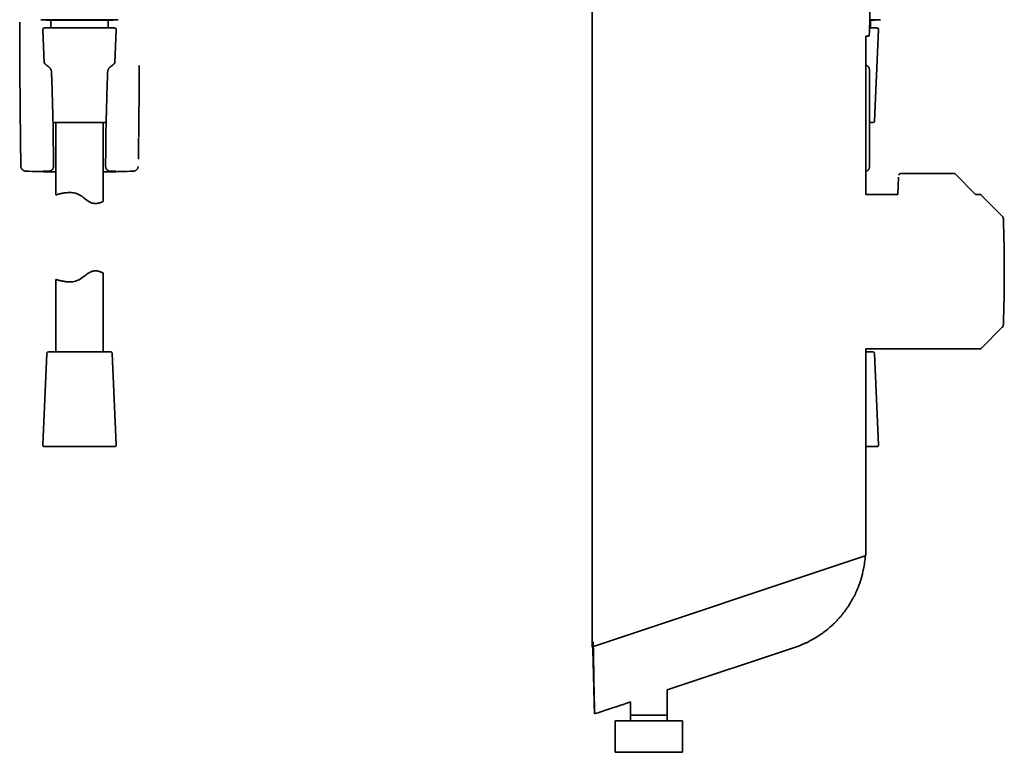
# Model space of a CAD drawing. Header units: millimetres. Extents: x 8 to 1025, y 12 to 2520.
# Tile 7 of 9: x 646 to 958, y 1311 to 1543. Entities that reach past the tile are written whole.
import ezdxf

# ---------------------------------------------------------------- set-up
doc = ezdxf.new("R2010")
doc.units = ezdxf.units.MM

msp = doc.modelspace()

# ---------------------------------------------------------------- linework, layer by layer
at = {"color": 7, "linetype": 'Continuous', "lineweight": 35}
for p, q in [((827.11, 2498.46), (827.11, 1344.46)), ((652.42, 1543.34), (676.92, 1543.34)), ((654.08, 1543.34), (654.07, 1543.24)), ((655.57, 1543.04), (655.57, 1540.74)), ((673.77, 1540.74), (673.77, 1543.04)), ((675.27, 1543.24), (675.27, 1543.34)), ((915.17, 1543.34), (918.56, 1543.34)), ((916.91, 1543.24), (915.17, 1543.24)), ((915.41, 1540.74), (915.41, 1543.04)), ((916.91, 1543.24), (916.9, 1543.34)), ((653.05, 1540.22), (653.5, 1529.68)), ((653.55, 1540.74), (675.8, 1540.74)), ((675.85, 1529.68), (676.3, 1540.22)), ((915.09, 1540.74), (917.44, 1540.74)), ((916.68, 1511.22), (917.93, 1540.22)), ((913.96, 1538.11), (914.8, 1538.14)), ((913.96, 1487.96), (913.96, 1538.11)), ((914.34, 1528.72), (914.43, 1528.68)), ((915.03, 1496.66), (915.03, 1527.51)), ((915.03, 1527.51), (915.03, 1527.5)), ((673.09, 1510.74), (656.26, 1510.74)), ((657.17, 1510.74), (657.17, 1487.79)), ((672.17, 1485.75), (672.17, 1510.74)), ((916.18, 1510.74), (915.03, 1510.74)), ((647.63, 1495.33), (647.61, 1495.33)), ((681.72, 1495.33), (681.74, 1495.33)), ((915.03, 1496.66), (915.03, 1496.65)), ((924.31, 1493.37), (924.03, 1487.96)), ((924.35, 1494.06), (924.35, 1494.1)), ((941.93, 1494.56), (924.85, 1494.56)), ((941.93, 1494.55), (941.93, 1494.55)), ((948.7, 1487.96), (942.22, 1494.44)), ((942.22, 1494.44), (942.22, 1494.44)), ((924.03, 1487.96), (913.96, 1487.96)), ((949.85, 1487.96), (948.7, 1487.96)), ((957.14, 1481.08), (950.56, 1487.66)), ((657.17, 1460.99), (657.17, 1438.04)), ((672.17, 1438.04), (672.17, 1463.03)), ((950.56, 1439.25), (957.14, 1445.84)), ((913.96, 1373.52), (913.96, 1438.96)), ((913.96, 1438.96), (949.85, 1438.96)), ((654.3, 1437.56), (653.05, 1408.56)), ((674.55, 1438.04), (654.8, 1438.04)), ((676.3, 1408.56), (675.05, 1437.56)), ((916.18, 1438.04), (913.96, 1438.04)), ((917.93, 1408.56), (916.68, 1437.56)), ((653.55, 1408.04), (675.8, 1408.04)), ((913.96, 1408.04), (917.44, 1408.04)), ((909.89, 1372.15), (913.36, 1373.32)), ((913.36, 1373.32), (913.96, 1373.52)), ((909.89, 1372.15), (827.89, 1344.72)), ((827.11, 1344.46), (827.53, 1344.6)), ((827.59, 1344.62), (827.89, 1344.72)), ((850.91, 1330.92), (891.61, 1344.43)), ((850.91, 1322.88), (850.91, 1330.92)), ((839.31, 1327.07), (839.31, 1322.88)), ((834.4, 1321.11), (834.4, 1311.11)), ((834.4, 1321.11), (841.02, 1321.11)), ((839.31, 1322.88), (839.31, 1322.88)), ((839.31, 1322.88), (839.31, 1321.11)), ((842.89, 1322.88), (839.31, 1322.88)), ((850.91, 1322.88), (839.31, 1322.88)), ((842.89, 1322.88), (839.31, 1322.88)), ((841.02, 1321.11), (855.81, 1321.11)), ((850.91, 1322.88), (842.89, 1322.88)), ((850.91, 1322.88), (842.89, 1322.88)), ((850.91, 1322.88), (850.91, 1322.88)), ((850.91, 1321.11), (850.91, 1322.88)), ((855.81, 1311.11), (855.81, 1321.11)), ((834.4, 1311.11), (841.02, 1311.11)), ((841.02, 1311.11), (855.81, 1311.11))]:
    msp.add_line(p, q, dxfattribs=at)
at = {"color": 7, "linetype": 'Continuous', "lineweight": 35, "flags": 128}
for points in [[(675.27, 1543.24), (675.27, 1543.24), (675.25, 1543.24), (675.22, 1543.24), (675.18, 1543.24), (675.12, 1543.24), (675.05, 1543.24), (674.97, 1543.24), (674.88, 1543.24), (674.78, 1543.24), (674.66, 1543.24), (674.54, 1543.24), (674.4, 1543.24), (674.25, 1543.24), (674.09, 1543.24), (673.91, 1543.24), (673.73, 1543.24), (673.54, 1543.24), (673.33, 1543.24), (673.12, 1543.24), (672.9, 1543.24), (672.66, 1543.24), (672.42, 1543.24), (672.17, 1543.24), (671.91, 1543.24), (671.64, 1543.24), (671.36, 1543.24), (671.08, 1543.24), (670.79, 1543.24), (670.49, 1543.24), (670.18, 1543.24), (669.87, 1543.24), (669.55, 1543.24), (669.23, 1543.24), (668.9, 1543.24), (668.56, 1543.24), (668.22, 1543.24), (667.88, 1543.24), (667.53, 1543.24), (667.18, 1543.24), (666.83, 1543.24), (666.48, 1543.24), (666.12, 1543.24), (665.76, 1543.24), (665.4, 1543.24), (665.04, 1543.24), (664.67, 1543.24), (664.31, 1543.24), (663.95, 1543.24), (663.59, 1543.24), (663.23, 1543.24), (662.87, 1543.24), (662.52, 1543.24), (662.16, 1543.24), (661.81, 1543.24), (661.47, 1543.24), (661.12, 1543.24), (660.79, 1543.24), (660.45, 1543.24), (660.12, 1543.24), (659.8, 1543.24), (659.48, 1543.24), (659.17, 1543.24), (658.86, 1543.24), (658.56, 1543.24), (658.27, 1543.24), (657.98, 1543.24), (657.71, 1543.24), (657.44, 1543.24), (657.18, 1543.24), (656.93, 1543.24), (656.69, 1543.24), (656.45, 1543.24), (656.23, 1543.24), (656.01, 1543.24), (655.81, 1543.24), (655.62, 1543.24), (655.43, 1543.24), (655.26, 1543.24), (655.1, 1543.24), (654.95, 1543.24), (654.81, 1543.24), (654.69, 1543.24), (654.57, 1543.24), (654.47, 1543.24), (654.38, 1543.24), (654.3, 1543.24), (654.23, 1543.24), (654.17, 1543.24), (654.13, 1543.24), (654.1, 1543.24), (654.08, 1543.24), (654.07, 1543.24)], [(914.43, 1528.67), (914.45, 1528.66), (914.45, 1528.66)], [(914.22, 1495.44), (914.22, 1495.44), (914.14, 1495.43)], [(657.17, 1487.79), (657.19, 1487.79), (657.22, 1487.8), (657.28, 1487.82), (657.36, 1487.84), (657.45, 1487.87), (657.57, 1487.9), (657.71, 1487.94), (657.87, 1487.99), (658.06, 1488.03), (658.26, 1488.09), (658.48, 1488.14), (658.72, 1488.2), (658.98, 1488.25), (659.25, 1488.31), (659.55, 1488.36), (659.86, 1488.42), (660.19, 1488.46), (660.54, 1488.5), (660.91, 1488.53), (661.29, 1488.55), (661.68, 1488.55), (662.08, 1488.53), (662.49, 1488.49), (662.91, 1488.42), (663.34, 1488.32), (663.75, 1488.2), (664.15, 1488.04), (664.55, 1487.85), (664.94, 1487.63), (665.36, 1487.35), (665.76, 1487.06), (666.18, 1486.73), (666.6, 1486.41), (666.99, 1486.11), (667.39, 1485.83), (667.69, 1485.64), (668.01, 1485.47), (668.33, 1485.32), (668.65, 1485.2), (668.96, 1485.13), (669.28, 1485.08), (669.58, 1485.06), (669.87, 1485.06), (670.16, 1485.09), (670.44, 1485.13), (670.71, 1485.19), (670.96, 1485.25), (671.2, 1485.33), (671.42, 1485.41), (671.61, 1485.49), (671.77, 1485.56), (671.9, 1485.62), (672.01, 1485.67), (672.08, 1485.71), (672.13, 1485.73), (672.16, 1485.75), (672.17, 1485.75), (672.17, 1485.75)], [(657.17, 1460.99), (657.19, 1460.99), (657.22, 1460.98), (657.28, 1460.96), (657.36, 1460.94), (657.45, 1460.91), (657.57, 1460.88), (657.71, 1460.84), (657.88, 1460.8), (658.06, 1460.75), (658.26, 1460.7), (658.48, 1460.64), (658.72, 1460.59), (658.98, 1460.53), (659.25, 1460.47), (659.55, 1460.42), (659.86, 1460.37), (660.19, 1460.32), (660.54, 1460.28), (660.91, 1460.25), (661.29, 1460.23), (661.68, 1460.23), (662.08, 1460.25), (662.49, 1460.29), (662.92, 1460.36), (663.34, 1460.46), (663.75, 1460.58), (664.15, 1460.74), (664.55, 1460.93), (664.94, 1461.15), (665.34, 1461.41), (665.72, 1461.69), (666.18, 1462.04), (666.63, 1462.4), (667.01, 1462.68), (667.39, 1462.95), (667.7, 1463.14), (668.01, 1463.32), (668.33, 1463.46), (668.65, 1463.58), (668.97, 1463.66), (669.27, 1463.7), (669.58, 1463.72), (669.87, 1463.72), (670.15, 1463.7), (670.43, 1463.66), (670.69, 1463.6), (670.95, 1463.53), (671.2, 1463.45), (671.37, 1463.39), (671.52, 1463.33), (671.73, 1463.24), (671.91, 1463.16), (672.01, 1463.11), (672.08, 1463.08), (672.13, 1463.05), (672.16, 1463.03), (672.17, 1463.03), (672.17, 1463.03)]]:
    msp.add_lwpolyline(points, dxfattribs=at)
at = {"color": 7, "linetype": 'Continuous', "lineweight": 35}
for centre, radius, start, end in [((655.37, 1543.04), 0.2, 0, 90), ((673.97, 1543.04), 0.2, 90, 180), ((915.61, 1543.04), 0.2, 90, 180), ((653.55, 1540.24), 0.5, 90, 182.4813), ((675.8, 1540.24), 0.5, 357.5187, 90), ((917.44, 1540.24), 0.5, 357.5187, 90), ((914.8, 1538.34), 0.2, 272, 357.4915), ((916.18, 1511.24), 0.5, 270, 357.5187), ((949.85, 1486.96), 1, 45, 90), ((956.22, 1480.16), 1.3, 1.9326, 45), ((461.29, 1463.46), 496.51, 0, 1.9326), ((461.29, 1463.46), 496.51, 358.0674, 0), ((956.22, 1446.76), 1.3, 315, 358.0674), ((949.85, 1439.96), 1, 270, 315), ((654.8, 1437.54), 0.5, 90, 177.5187), ((674.55, 1437.54), 0.5, 2.4813, 90), ((916.18, 1437.54), 0.5, 2.4813, 90), ((653.55, 1408.54), 0.5, 177.5187, 270), ((675.8, 1408.54), 0.5, 270, 2.4813), ((917.44, 1408.54), 0.5, 270, 2.4813)]:
    msp.add_arc(centre, radius, start, end, dxfattribs=at)
for points, knots in [([(915, 1538.35), (915, 1538.48), (915.04, 1539.22), (915.09, 1540.57), (915.15, 1542.39), (915.2, 1544.21), (915.24, 1546.03), (915.26, 1547.85), (915.28, 1549.67), (915.28, 1551.5), (915.28, 1553.32), (915.26, 1555.14), (915.23, 1556.96), (915.2, 1558.78), (915.15, 1560.6), (915.08, 1562.42), (915.03, 1563.74), (915, 1564.46), (915, 1564.57)], [0, 0, 0, 0, 0.015461, 0.084877, 0.154295, 0.223715, 0.293139, 0.362564, 0.431992, 0.501423, 0.570856, 0.640292, 0.70973, 0.779171, 0.848615, 0.91806, 0.987509, 1, 1, 1, 1]), ([(645.7, 1542.57), (645.7, 1541.89), (645.7, 1538.54), (645.72, 1532.53), (645.77, 1524.13), (645.84, 1515.32), (645.91, 1509.19), (645.94, 1506.12)], [0, 0, 0, 0, 0.055809, 0.275282, 0.494755, 0.747377, 1, 1, 1, 1]), ([(653.47, 1529.76), (653.47, 1529.77), (653.46, 1529.78), (653.46, 1529.8), (653.46, 1529.8), (653.46, 1529.81), (653.45, 1529.81), (653.45, 1529.81), (653.45, 1529.81), (653.45, 1529.81)], [0, 0, 0, 0, 0.241641, 0.433421, 0.576026, 0.705775, 0.848198, 0.976689, 1, 1, 1, 1]), ([(654.78, 1528.49), (654.76, 1528.5), (654.72, 1528.52), (654.67, 1528.56), (654.62, 1528.59), (654.57, 1528.62), (654.53, 1528.65), (654.46, 1528.7), (654.37, 1528.77), (654.27, 1528.84), (654.18, 1528.92), (654.08, 1529), (653.99, 1529.08), (653.9, 1529.16), (653.84, 1529.22), (653.8, 1529.27), (653.78, 1529.29), (653.76, 1529.31), (653.74, 1529.34), (653.71, 1529.37), (653.69, 1529.39), (653.67, 1529.42), (653.66, 1529.44), (653.64, 1529.46), (653.63, 1529.48), (653.61, 1529.5), (653.59, 1529.53), (653.58, 1529.55), (653.56, 1529.57), (653.55, 1529.59), (653.54, 1529.61), (653.53, 1529.63), (653.51, 1529.66), (653.51, 1529.67), (653.5, 1529.69), (653.5, 1529.69), (653.49, 1529.7), (653.49, 1529.71), (653.48, 1529.72), (653.48, 1529.74), (653.47, 1529.75), (653.47, 1529.76)], [0, 0, 0, 0, 0.014873, 0.041965, 0.062507, 0.080192, 0.097809, 0.115357, 0.167104, 0.215879, 0.25914, 0.307229, 0.368467, 0.419139, 0.476716, 0.497123, 0.513183, 0.52896, 0.549678, 0.573271, 0.594216, 0.612266, 0.628315, 0.643443, 0.660762, 0.683089, 0.708427, 0.729783, 0.746689, 0.766132, 0.788206, 0.816543, 0.845518, 0.869648, 0.881334, 0.891907, 0.901458, 0.91523, 0.936269, 0.964539, 1, 1, 1, 1]), ([(675.88, 1529.76), (675.88, 1529.75), (675.87, 1529.74), (675.87, 1529.73), (675.86, 1529.71), (675.86, 1529.7), (675.85, 1529.69), (675.84, 1529.67), (675.83, 1529.65), (675.83, 1529.64), (675.82, 1529.63), (675.81, 1529.61), (675.8, 1529.59), (675.79, 1529.57), (675.77, 1529.55), (675.76, 1529.53), (675.75, 1529.52), (675.74, 1529.5), (675.73, 1529.49), (675.72, 1529.47), (675.7, 1529.45), (675.68, 1529.42), (675.66, 1529.4), (675.64, 1529.37), (675.62, 1529.35), (675.59, 1529.31), (675.56, 1529.28), (675.53, 1529.25), (675.5, 1529.21), (675.46, 1529.18), (675.42, 1529.14), (675.38, 1529.1), (675.34, 1529.06), (675.31, 1529.03), (675.27, 1529), (675.24, 1528.97), (675.2, 1528.94), (675.16, 1528.91), (675.12, 1528.88), (675.09, 1528.85), (675.07, 1528.83), (675.04, 1528.81), (675, 1528.78), (674.96, 1528.75), (674.92, 1528.72), (674.87, 1528.69), (674.84, 1528.66), (674.8, 1528.64), (674.76, 1528.61), (674.71, 1528.58), (674.66, 1528.54), (674.61, 1528.51), (674.58, 1528.5), (674.57, 1528.49)], [0, 0, 0, 0, 0.032232, 0.058412, 0.07868, 0.097122, 0.115481, 0.138746, 0.158878, 0.176853, 0.190651, 0.205757, 0.225682, 0.250155, 0.271814, 0.288235, 0.301378, 0.313958, 0.326059, 0.341013, 0.360676, 0.384343, 0.405032, 0.420984, 0.441854, 0.467992, 0.493974, 0.516917, 0.541485, 0.565317, 0.592435, 0.622935, 0.650009, 0.665769, 0.683198, 0.702855, 0.72475, 0.747193, 0.765813, 0.780049, 0.790851, 0.803739, 0.820412, 0.840889, 0.862654, 0.881572, 0.897277, 0.910166, 0.924396, 0.945669, 0.967379, 0.993523, 1, 1, 1, 1]), ([(675.89, 1529.81), (675.89, 1529.81), (675.89, 1529.81), (675.89, 1529.81), (675.89, 1529.81), (675.89, 1529.8), (675.89, 1529.8), (675.89, 1529.78), (675.88, 1529.77), (675.88, 1529.76)], [0, 0, 0, 0, 0.023311, 0.151802, 0.294225, 0.423974, 0.566579, 0.758359, 1, 1, 1, 1]), ([(655.79, 1526.58), (655.79, 1526.64), (655.78, 1526.74), (655.77, 1526.9), (655.74, 1527.05), (655.71, 1527.2), (655.66, 1527.34), (655.61, 1527.48), (655.55, 1527.63), (655.47, 1527.77), (655.39, 1527.9), (655.29, 1528.03), (655.19, 1528.15), (655.09, 1528.25), (654.97, 1528.35), (654.87, 1528.43), (654.8, 1528.47), (654.78, 1528.49)], [0, 0, 0, 0, 0.069234, 0.140565, 0.208662, 0.274384, 0.338631, 0.404701, 0.476247, 0.547595, 0.618492, 0.688786, 0.759236, 0.82686, 0.893223, 0.959871, 1, 1, 1, 1]), ([(656.26, 1510.7), (656.24, 1511.65), (656.18, 1513.84), (656.08, 1517.32), (655.97, 1521.18), (655.87, 1524.28), (655.81, 1526.09), (655.79, 1526.58)], [0, 0, 0, 0, 0.179116, 0.414616, 0.657259, 0.907531, 1, 1, 1, 1]), ([(673.55, 1526.58), (673.51, 1525.21), (673.42, 1522.47), (673.3, 1518.4), (673.19, 1514.48), (673.12, 1511.92), (673.09, 1510.7)], [0, 0, 0, 0, 0.25979, 0.516762, 0.76919, 1, 1, 1, 1]), ([(674.57, 1528.49), (674.54, 1528.47), (674.47, 1528.43), (674.37, 1528.34), (674.25, 1528.24), (674.15, 1528.14), (674.05, 1528.03), (673.96, 1527.91), (673.88, 1527.78), (673.81, 1527.65), (673.75, 1527.51), (673.69, 1527.36), (673.65, 1527.22), (673.61, 1527.08), (673.59, 1526.93), (673.57, 1526.77), (673.56, 1526.66), (673.56, 1526.59), (673.55, 1526.58)], [0, 0, 0, 0, 0.0437319, 0.1120172, 0.1799784, 0.2476111, 0.3137431, 0.3790925, 0.446377, 0.5142888, 0.5828415, 0.6519757, 0.715875, 0.7822086, 0.8478433, 0.9156319, 0.9863154, 1, 1, 1, 1]), ([(683.61, 1528.84), (683.6, 1527.4), (683.57, 1522.9), (683.51, 1515.32), (683.44, 1509.19), (683.41, 1506.12)], [0, 0, 0, 0, 0.189388, 0.594694, 1, 1, 1, 1]), ([(914.32, 1528.73), (914.29, 1528.74), (914.18, 1528.79), (914.05, 1528.84), (913.96, 1528.88)], [0, 0, 0, 0, 0.226391, 1, 1, 1, 1]), ([(914.43, 1528.67), (914.43, 1528.67), (914.43, 1528.68), (914.43, 1528.68), (914.43, 1528.68)], [0, 0, 0, 0, 0.69813, 1, 1, 1, 1]), ([(915.03, 1527.5), (915.03, 1527.55), (915.03, 1527.63), (915.02, 1527.74), (915.01, 1527.84), (914.99, 1527.94), (914.96, 1528.03), (914.93, 1528.12), (914.88, 1528.22), (914.83, 1528.3), (914.77, 1528.39), (914.7, 1528.47), (914.63, 1528.54), (914.54, 1528.61), (914.48, 1528.64), (914.45, 1528.66)], [0, 0, 0, 0, 0.111726, 0.198458, 0.27858, 0.354201, 0.427408, 0.499414, 0.57081, 0.641852, 0.712648, 0.783257, 0.853733, 0.931045, 1, 1, 1, 1]), ([(656.31, 1508.09), (656.31, 1508.29), (656.3, 1508.81), (656.29, 1509.68), (656.27, 1510.35), (656.26, 1510.7), (656.26, 1510.7)], [0, 0, 0, 0, 0.220589, 0.607059, 0.993434, 1, 1, 1, 1]), ([(673.09, 1510.7), (673.08, 1510.46), (673.06, 1509.88), (673.05, 1509.02), (673.04, 1508.38), (673.04, 1508.09)], [0, 0, 0, 0, 0.274048, 0.666564, 1, 1, 1, 1]), ([(656.42, 1496.98), (656.4, 1499.17), (656.36, 1502.87), (656.33, 1506.58), (656.31, 1508.09)], [0, 0, 0, 0, 0.590236, 1, 1, 1, 1]), ([(673.04, 1508.09), (673.03, 1507.1), (672.99, 1503.39), (672.95, 1499.69), (672.93, 1496.98)], [0, 0, 0, 0, 0.2694938, 1, 1, 1, 1]), ([(645.94, 1506.1), (645.94, 1505.96), (645.97, 1503.91), (646.01, 1500.84), (646.05, 1497.92), (646.07, 1496.91)], [0, 0, 0, 0, 0.047477, 0.670076, 1, 1, 1, 1]), ([(683.31, 1499.17), (683.32, 1499.49), (683.35, 1501.7), (683.38, 1503.92), (683.4, 1505.83), (683.4, 1505.84)], [0, 0, 0, 0, 0.14191, 0.993797, 1, 1, 1, 1]), ([(646.07, 1496.87), (646.07, 1496.86), (646.07, 1496.82), (646.08, 1496.72), (646.1, 1496.59), (646.14, 1496.46), (646.18, 1496.33), (646.24, 1496.21), (646.31, 1496.09), (646.35, 1496.01), (646.39, 1495.98), (646.39, 1495.97)], [0, 0, 0, 0, 0.012935, 0.150961, 0.289995, 0.429779, 0.569959, 0.710094, 0.849847, 0.988934, 1, 1, 1, 1]), ([(646.39, 1495.98), (646.4, 1495.96), (646.47, 1495.86), (646.62, 1495.72), (646.83, 1495.56), (647.08, 1495.44), (647.34, 1495.36), (647.52, 1495.34), (647.61, 1495.33)], [0, 0, 0, 0, 0.051705, 0.238573, 0.430855, 0.617792, 0.810147, 1, 1, 1, 1]), ([(647.61, 1495.33), (647.94, 1495.32), (649.6, 1495.26), (652.09, 1495.18), (654.95, 1495.11), (656.47, 1495.09), (657.17, 1495.07)], [0, 0, 0, 0, 0.104472, 0.522365, 0.778822, 1, 1, 1, 1]), ([(653.14, 1495.36), (653.14, 1495.36), (653.13, 1495.36), (653.14, 1495.36), (653.16, 1495.36), (653.18, 1495.36), (653.22, 1495.36), (653.27, 1495.36), (653.33, 1495.36), (653.41, 1495.36), (653.5, 1495.37), (653.6, 1495.37), (653.71, 1495.37), (653.84, 1495.37), (653.97, 1495.37), (654.12, 1495.37), (654.27, 1495.37), (654.44, 1495.37), (654.61, 1495.37), (654.8, 1495.36), (654.95, 1495.36), (655.03, 1495.36), (655.05, 1495.36)], [0, 0, 0, 0, 0.004062, 0.037235, 0.07515, 0.117749, 0.164632, 0.215163, 0.268628, 0.324384, 0.382097, 0.439942, 0.499094, 0.559096, 0.619583, 0.680233, 0.740749, 0.801132, 0.861774, 0.922838, 0.984243, 1, 1, 1, 1]), ([(655.05, 1495.36), (655.08, 1495.36), (655.16, 1495.37), (655.27, 1495.38), (655.39, 1495.41), (655.5, 1495.44), (655.61, 1495.49), (655.71, 1495.54), (655.81, 1495.61), (655.9, 1495.68), (655.98, 1495.76), (656.06, 1495.85), (656.13, 1495.94), (656.19, 1496.05), (656.25, 1496.15), (656.3, 1496.27), (656.34, 1496.39), (656.37, 1496.52), (656.4, 1496.65), (656.41, 1496.78), (656.42, 1496.89), (656.42, 1496.96), (656.42, 1496.98)], [0, 0, 0, 0, 0.046141, 0.096009, 0.145809, 0.195579, 0.245346, 0.294601, 0.343, 0.391786, 0.441138, 0.491178, 0.5417, 0.592224, 0.644178, 0.697599, 0.751478, 0.806238, 0.861255, 0.914652, 0.968259, 1, 1, 1, 1]), ([(681.74, 1495.33), (681.41, 1495.32), (679.74, 1495.26), (677.26, 1495.18), (674.4, 1495.11), (672.88, 1495.09), (672.17, 1495.07)], [0, 0, 0, 0, 0.104472, 0.522365, 0.778822, 1, 1, 1, 1]), ([(672.93, 1496.98), (672.93, 1496.95), (672.93, 1496.87), (672.94, 1496.75), (672.96, 1496.61), (672.98, 1496.48), (673.02, 1496.36), (673.07, 1496.23), (673.12, 1496.11), (673.18, 1496), (673.25, 1495.9), (673.32, 1495.81), (673.41, 1495.72), (673.5, 1495.64), (673.59, 1495.57), (673.7, 1495.51), (673.81, 1495.46), (673.92, 1495.42), (674.04, 1495.39), (674.15, 1495.37), (674.24, 1495.36), (674.29, 1495.36), (674.3, 1495.36)], [0, 0, 0, 0, 0.044642, 0.097368, 0.152052, 0.208051, 0.264763, 0.318182, 0.377134, 0.429166, 0.479938, 0.529926, 0.584916, 0.633601, 0.681708, 0.734634, 0.786515, 0.836974, 0.887291, 0.937504, 0.987612, 1, 1, 1, 1]), ([(674.3, 1495.36), (674.31, 1495.36), (674.39, 1495.36), (674.52, 1495.36), (674.71, 1495.37), (674.89, 1495.37), (675.06, 1495.37), (675.22, 1495.37), (675.37, 1495.37), (675.5, 1495.37), (675.63, 1495.37), (675.74, 1495.37), (675.85, 1495.37), (675.94, 1495.36), (676.02, 1495.36), (676.08, 1495.36), (676.14, 1495.36), (676.17, 1495.36), (676.2, 1495.36), (676.21, 1495.36), (676.21, 1495.36), (676.21, 1495.36)], [0, 0, 0, 0, 0.007757, 0.068985, 0.130255, 0.191626, 0.252623, 0.313569, 0.374688, 0.435678, 0.496233, 0.556051, 0.614919, 0.673092, 0.731207, 0.788372, 0.844004, 0.89123, 0.934547, 0.973192, 1, 1, 1, 1]), ([(682.97, 1495.99), (682.95, 1495.96), (682.89, 1495.86), (682.73, 1495.72), (682.52, 1495.56), (682.27, 1495.44), (682.01, 1495.36), (681.83, 1495.34), (681.74, 1495.33)], [0, 0, 0, 0, 0.060538, 0.245665, 0.436157, 0.621352, 0.811915, 1, 1, 1, 1]), ([(682.97, 1495.98), (682.99, 1496.01), (683.03, 1496.07), (683.09, 1496.17), (683.15, 1496.29), (683.2, 1496.42), (683.23, 1496.55), (683.26, 1496.68), (683.27, 1496.78), (683.28, 1496.84), (683.28, 1496.85)], [0, 0, 0, 0, 0.100092, 0.239913, 0.381124, 0.523606, 0.667143, 0.811436, 0.956087, 1, 1, 1, 1]), ([(913.96, 1495.41), (913.97, 1495.41), (914.01, 1495.41), (914.07, 1495.42), (914.12, 1495.42), (914.14, 1495.43)], [0, 0, 0, 0, 0.2096799, 0.7241847, 1, 1, 1, 1]), ([(914.14, 1495.43), (914.16, 1495.43), (914.21, 1495.44), (914.29, 1495.46), (914.39, 1495.5), (914.48, 1495.54), (914.57, 1495.6), (914.64, 1495.66), (914.72, 1495.72), (914.78, 1495.79), (914.83, 1495.87), (914.88, 1495.94), (914.92, 1496.02), (914.95, 1496.1), (914.98, 1496.19), (915, 1496.26), (915.01, 1496.34), (915.02, 1496.42), (915.03, 1496.5), (915.03, 1496.58), (915.03, 1496.64), (915.03, 1496.66)], [0, 0, 0, 0, 0.02825, 0.087871, 0.146468, 0.203985, 0.260495, 0.316057, 0.370718, 0.42452, 0.4775, 0.52969, 0.58114, 0.631985, 0.682567, 0.732974, 0.780793, 0.830678, 0.886144, 0.954542, 1, 1, 1, 1]), ([(924.85, 1494.56), (924.82, 1494.55), (924.76, 1494.55), (924.68, 1494.53), (924.62, 1494.5), (924.56, 1494.46), (924.52, 1494.43), (924.48, 1494.39), (924.45, 1494.36), (924.44, 1494.34), (924.43, 1494.32), (924.42, 1494.3), (924.4, 1494.28), (924.39, 1494.26), (924.38, 1494.23), (924.37, 1494.2), (924.36, 1494.17), (924.36, 1494.13), (924.35, 1494.11), (924.35, 1494.1)], [0, 0, 0, 0, 0.0484056, 0.0939058, 0.1353186, 0.1717771, 0.2027356, 0.2279163, 0.2606868, 0.2688805, 0.2767625, 0.2971543, 0.325539, 0.3627623, 0.4415128, 0.5444182, 0.6717331, 0.8235745, 1, 1, 1, 1]), ([(924.35, 1494.05), (924.35, 1494.06), (924.35, 1494.08), (924.35, 1494.09), (924.35, 1494.07), (924.35, 1494.06)], [0, 0, 0, 0, 0.333378, 0.666622, 1, 1, 1, 1]), ([(942.22, 1494.44), (942.2, 1494.46), (942.16, 1494.49), (942.09, 1494.53), (942.01, 1494.55), (941.96, 1494.55), (941.93, 1494.56)], [0, 0, 0, 0, 0.2475761, 0.4999998, 0.7524236, 1, 1, 1, 1]), ([(891.61, 1344.43), (891.94, 1344.54), (892.58, 1344.77), (893.52, 1345.15), (894.43, 1345.55), (895.31, 1345.96), (896.16, 1346.39), (896.97, 1346.83), (897.77, 1347.29), (898.56, 1347.78), (899.33, 1348.29), (900.05, 1348.79), (900.74, 1349.3), (901.4, 1349.81), (902.03, 1350.33), (902.62, 1350.84), (903.18, 1351.34), (903.69, 1351.82), (904.16, 1352.28), (904.58, 1352.71), (904.96, 1353.11), (905.3, 1353.48), (905.62, 1353.84), (905.95, 1354.22), (906.27, 1354.61), (906.61, 1355.02), (906.94, 1355.45), (907.29, 1355.91), (907.65, 1356.4), (908.02, 1356.93), (908.4, 1357.49), (908.8, 1358.11), (909.21, 1358.79), (909.64, 1359.53), (910.06, 1360.31), (910.49, 1361.15), (910.89, 1362.01), (911.28, 1362.89), (911.64, 1363.81), (911.99, 1364.76), (912.32, 1365.75), (912.62, 1366.78), (912.89, 1367.8), (913.11, 1368.79), (913.3, 1369.75), (913.46, 1370.74), (913.6, 1371.76), (913.69, 1372.66), (913.73, 1373.22), (913.74, 1373.44)], [0, 0, 0, 0, 0.026798, 0.053066, 0.078772, 0.103889, 0.128389, 0.152247, 0.175441, 0.20016, 0.224023, 0.247005, 0.269085, 0.290244, 0.31166, 0.332004, 0.35126, 0.369415, 0.386458, 0.40238, 0.416358, 0.429327, 0.441371, 0.453935, 0.46753, 0.480786, 0.494894, 0.509854, 0.525664, 0.542322, 0.559823, 0.578165, 0.599303, 0.621442, 0.644569, 0.668671, 0.693731, 0.71833, 0.743754, 0.769982, 0.796991, 0.824756, 0.853248, 0.878226, 0.903695, 0.929634, 0.956017, 0.98282, 1, 1, 1, 1]), ([(827.51, 1345.87), (827.5, 1345.89), (827.49, 1345.93), (827.46, 1345.99), (827.44, 1346.04), (827.41, 1346.08), (827.39, 1346.12), (827.37, 1346.13), (827.37, 1346.13)], [0, 0, 0, 0, 0.178231, 0.356463, 0.534694, 0.712926, 0.891157, 1, 1, 1, 1]), ([(827.51, 1345.87), (827.53, 1344.36), (827.58, 1341.34), (827.66, 1336.82), (827.74, 1332.3), (827.8, 1329.29), (827.82, 1327.78)], [0, 0, 0, 0, 0.249979, 0.499976, 0.749985, 1, 1, 1, 1]), ([(827.82, 1327.78), (827.79, 1328.94), (827.73, 1331.25), (827.64, 1334.7), (827.53, 1338.35), (827.44, 1341.63), (827.38, 1343.75), (827.36, 1344.54)], [0, 0, 0, 0, 0.204869, 0.410096, 0.615359, 0.856882, 1, 1, 1, 1]), ([(827.9, 1323.28), (827.86, 1324.72), (827.79, 1327.59), (827.68, 1331.88), (827.56, 1336.41), (827.45, 1340.63), (827.38, 1343.42), (827.36, 1344.54)], [0, 0, 0, 0, 0.201191, 0.402575, 0.60389, 0.840705, 1, 1, 1, 1]), ([(827.82, 1327.78), (827.83, 1327.65), (827.84, 1327.38), (827.85, 1326.97), (827.86, 1326.58), (827.87, 1326.19), (827.88, 1325.82), (827.89, 1325.47), (827.9, 1325.13), (827.9, 1324.82), (827.91, 1324.54), (827.91, 1324.28), (827.91, 1324.05), (827.92, 1323.85), (827.92, 1323.68), (827.92, 1323.54), (827.91, 1323.43), (827.91, 1323.35), (827.9, 1323.3), (827.9, 1323.29), (827.9, 1323.28)], [0, 0, 0, 0, 0.0569431, 0.1140808, 0.171208, 0.2281366, 0.2851902, 0.3424623, 0.3997273, 0.4567712, 0.5117689, 0.5669688, 0.622175, 0.6771814, 0.7314951, 0.7859876, 0.8404899, 0.8948169, 0.9474078, 1, 1, 1, 1]), ([(827.9, 1323.28), (828.67, 1323.54), (832.47, 1324.8), (836.27, 1326.06), (839.31, 1327.07)], [0, 0, 0, 0, 0.201816, 1, 1, 1, 1])]:
    msp.add_open_spline(points, degree=3, knots=knots, dxfattribs=at)

doc.saveas('drawing.dxf')
